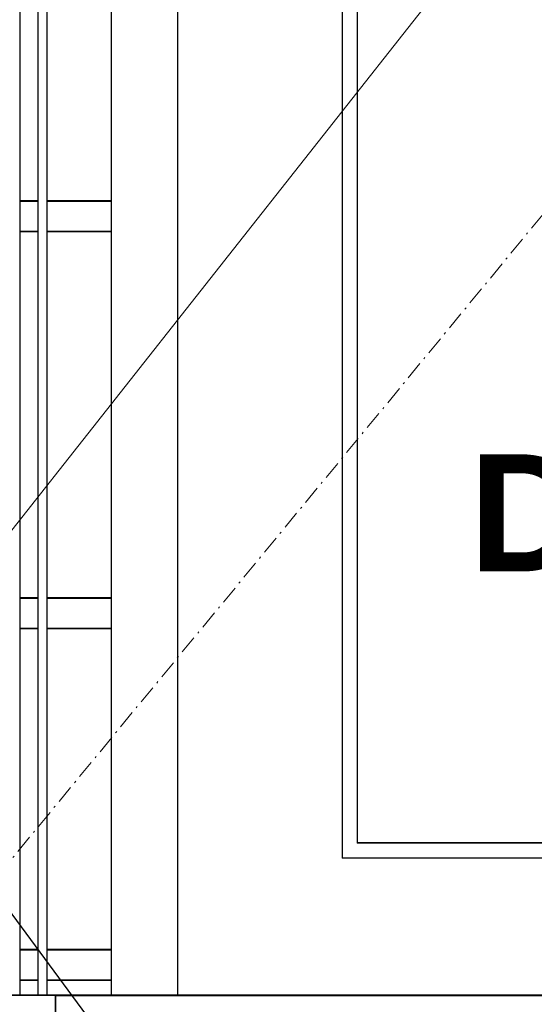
# Model space of a CAD drawing. Header units: millimetres. Extents: x -8642 to 28269, y -6609 to 3701.
# Tile 214 of 256: x 6996 to 7081, y -2242 to -2080. Entities that reach past the tile are written whole.
import ezdxf
from ezdxf.enums import TextEntityAlignment as Align

# ---------------------------------------------------------------- set-up
doc = ezdxf.new("R2010")
doc.units = ezdxf.units.MM
doc.header["$LTSCALE"] = 1000
doc.header["$MEASUREMENT"] = 0
for name, pattern in [('rzut 1 pietra$0$ArchiTECH.PC 1. Line Type', [0.004, 0.003, -0.001]), ('rzut 1 pietra$0$ArchiTECH.PC 5. Line Type', [0.0053, 0.003, -0.001, 0.0003, -0.001]), ('rzut 1 pietra$0$ArchiTECH.PC Solid Line Type', [0]), ('SUFIT_1 PIETRO$0$ArchiTECH.PC 1. Line Type', [0.004, 0.003, -0.001]), ('SUFIT_1 PIETRO$0$ArchiTECH.PC Solid Line Type', [0])]:
    doc.linetypes.add(name, pattern=pattern)
for name, color, linetype, lineweight in [('_Etapy_opis', 7, 'Continuous', 18), ('_Numer_jednostki', 11, 'Continuous', 30), ('IS_ARCH', 254, 'Continuous', 18)]:
    doc.layers.add(name, color=color, linetype=linetype, lineweight=lineweight)
doc.layers.add('SUFIT_1 PIETRO$0$INWENTARYZACJA', color=254, linetype='Continuous')
doc.layers.add('SUFIT_1 PIETRO$0$Kalka 1', color=254, linetype='Continuous')
doc.styles.add('rzut 1 pietra$0$ArchiTECHStyle3', font='arialbd.ttf', dxfattribs={"height": 0.192})

msp = doc.modelspace()

# ---------------------------------------------------------------- linework, layer by layer
at = {"layer": '_Etapy_opis', "color": 1}
msp.add_lwpolyline([(6460.55, -2841.21), (7540.52, -1472.15), (7540.52, 604.49), (11528.64, 604.49), (11528.64, -458.99), (8943.73, -3729.66)], close=True, dxfattribs=at)
at = {"layer": '_Numer_jednostki'}
msp.add_lwpolyline([(6840.13, -2162.72), (6947.68, -2162.72), (7040.45, -2288.5)], dxfattribs=at)
at = {"layer": 'IS_ARCH', "linetype": 'rzut 1 pietra$0$ArchiTECH.PC 5. Line Type'}
msp.add_line((10028.54, 1462.47), (5164.31, -4438.5), dxfattribs=at)
at = {"layer": 'IS_ARCH', "linetype": 'rzut 1 pietra$0$ArchiTECH.PC Solid Line Type'}
for p, q in [((6996.25, -2049.5), (6996.25, -2240)), ((6996.25, -2049.5), (6996.25, -2240)), ((6996.25, -2049.5), (6996.25, -2240)), ((6999.25, -2049.5), (6999.25, -2240)), ((6999.25, -2049.5), (6999.25, -2240)), ((6999.25, -2049.5), (6999.25, -2240)), ((7000.72, -2049.5), (7000.72, -2240)), ((7000.72, -2049.5), (7000.72, -2240)), ((7000.72, -2049.5), (7000.72, -2240)), ((7011.25, -2049.5), (7011.25, -2240)), ((7011.25, -2049.5), (7011.25, -2240)), ((7011.25, -2049.5), (7011.25, -2240)), ((7022.15, -2049.5), (7022.15, -2240)), ((7022.15, -2049.5), (7022.15, -2240)), ((7022.15, -2049.5), (7022.15, -2240)), ((7049.15, -2052.5), (7049.15, -2217.5)), ((7049.15, -2052.5), (7049.15, -2217.5)), ((7049.15, -2052.5), (7049.15, -2217.5)), ((7051.65, -2055), (7051.65, -2215)), ((7051.65, -2055), (7051.65, -2215)), ((7051.65, -2055), (7051.65, -2215)), ((6996.26, -2109.68), (6999.25, -2109.68)), ((6996.26, -2109.68), (6996.26, -2114.68)), ((6996.26, -2109.68), (6999.25, -2109.68)), ((6996.26, -2109.68), (6996.26, -2114.68)), ((6996.26, -2109.68), (6996.26, -2114.68)), ((6996.26, -2109.68), (6999.25, -2109.68)), ((6999.25, -2109.68), (6999.25, -2114.68)), ((6999.25, -2109.68), (6999.25, -2114.68)), ((6999.25, -2109.68), (6999.25, -2114.68)), ((7000.72, -2109.68), (7011.25, -2109.68)), ((7000.72, -2109.68), (7000.73, -2114.68)), ((7000.72, -2109.68), (7011.25, -2109.68)), ((7000.72, -2109.68), (7000.73, -2114.68)), ((7000.72, -2109.68), (7000.73, -2114.68)), ((7000.72, -2109.68), (7011.25, -2109.68)), ((7011.25, -2109.68), (7011.26, -2114.68)), ((7011.25, -2109.68), (7011.26, -2114.68)), ((7011.25, -2109.68), (7011.26, -2114.68)), ((6996.26, -2114.68), (6999.25, -2114.68)), ((6996.26, -2114.68), (6999.25, -2114.68)), ((6996.26, -2114.68), (6999.25, -2114.68)), ((7000.73, -2114.68), (7011.26, -2114.68)), ((7000.73, -2114.68), (7011.26, -2114.68)), ((7000.73, -2114.68), (7011.26, -2114.68)), ((6996.26, -2174.82), (6996.26, -2179.82)), ((6996.26, -2174.82), (6999.25, -2174.82)), ((6996.26, -2174.82), (6996.26, -2179.82)), ((6996.26, -2174.82), (6999.25, -2174.82)), ((6996.26, -2174.82), (6999.25, -2174.82)), ((6996.26, -2174.82), (6996.26, -2179.82)), ((6999.25, -2174.82), (6999.25, -2179.82)), ((6999.25, -2174.82), (6999.25, -2179.82)), ((6999.25, -2174.82), (6999.25, -2179.82)), ((7000.73, -2174.82), (7000.72, -2179.82)), ((7000.73, -2174.82), (7000.72, -2179.82)), ((7000.73, -2174.82), (7000.72, -2179.82)), ((7000.73, -2174.82), (7011.26, -2174.82)), ((7000.73, -2174.82), (7011.26, -2174.82)), ((7000.73, -2174.82), (7011.26, -2174.82)), ((7011.26, -2174.82), (7011.25, -2179.82)), ((7011.26, -2174.82), (7011.25, -2179.82)), ((7011.26, -2174.82), (7011.25, -2179.82)), ((6996.26, -2179.82), (6999.25, -2179.82)), ((6996.26, -2179.82), (6999.25, -2179.82)), ((6996.26, -2179.82), (6999.25, -2179.82)), ((7000.72, -2179.82), (7011.25, -2179.82)), ((7000.72, -2179.82), (7011.25, -2179.82)), ((7000.72, -2179.82), (7011.25, -2179.82)), ((6996.25, -2211.22), (6996.25, -2231.62)), ((6996.25, -2211.22), (6996.25, -2231.62)), ((6996.25, -2211.22), (6996.25, -2231.62)), ((7191.65, -2215), (7051.65, -2215)), ((7191.65, -2215), (7051.65, -2215)), ((7191.65, -2215), (7051.65, -2215)), ((7191.65, -2217.5), (7049.15, -2217.5)), ((7191.65, -2217.5), (7049.15, -2217.5)), ((7191.65, -2217.5), (7049.15, -2217.5)), ((6996.25, -2232.5), (6999.25, -2232.5)), ((6996.25, -2232.5), (6999.25, -2232.5)), ((6996.25, -2232.5), (6999.25, -2232.5)), ((6999.25, -2232.5), (6999.25, -2237.5)), ((6999.25, -2232.5), (6999.25, -2237.5)), ((6999.25, -2232.5), (6999.25, -2237.5)), ((7000.72, -2232.5), (7011.25, -2232.5)), ((7000.72, -2232.5), (7000.72, -2237.5)), ((7000.72, -2232.5), (7011.25, -2232.5)), ((7000.72, -2232.5), (7000.72, -2237.5)), ((7000.72, -2232.5), (7000.72, -2237.5)), ((7000.72, -2232.5), (7011.25, -2232.5)), ((7011.25, -2232.5), (7011.25, -2237.5)), ((7011.25, -2232.5), (7011.25, -2237.5)), ((7011.25, -2232.5), (7011.25, -2237.5)), ((6996.25, -2237.5), (6999.25, -2237.5)), ((6996.25, -2237.5), (6999.25, -2237.5)), ((6996.25, -2237.5), (6999.25, -2237.5)), ((7000.72, -2237.5), (7011.25, -2237.5)), ((7000.72, -2237.5), (7011.25, -2237.5)), ((7000.72, -2237.5), (7011.25, -2237.5)), ((7125.35, -2240), (6893.13, -2240)), ((7002.15, -2240), (7002.15, -2255))]:
    msp.add_line(p, q, dxfattribs=at)
at = {"layer": 'IS_ARCH', "linetype": 'rzut 1 pietra$0$ArchiTECH.PC 1. Line Type'}
msp.add_line((7002.15, -2240), (7002.15, -2255), dxfattribs=at)
at = {"layer": 'SUFIT_1 PIETRO$0$INWENTARYZACJA', "linetype": 'SUFIT_1 PIETRO$0$ArchiTECH.PC Solid Line Type'}
for p, q in [((6996.25, -2049.58), (6996.25, -2240.08)), ((6996.25, -2049.58), (6996.25, -2240.08)), ((6996.25, -2049.58), (6996.25, -2240.08)), ((6999.25, -2049.58), (6999.25, -2240.08)), ((6999.25, -2049.58), (6999.25, -2240.08)), ((6999.25, -2049.58), (6999.25, -2240.08)), ((7000.72, -2049.58), (7000.72, -2240.08)), ((7000.72, -2049.58), (7000.72, -2240.08)), ((7000.72, -2049.58), (7000.72, -2240.08)), ((7011.25, -2049.58), (7011.25, -2240.08)), ((7011.25, -2049.58), (7011.25, -2240.08)), ((7011.25, -2049.58), (7011.25, -2240.08)), ((7022.15, -2049.58), (7022.15, -2240.08)), ((7022.15, -2049.58), (7022.15, -2240.08)), ((7022.15, -2049.58), (7022.15, -2240.08)), ((7049.15, -2052.58), (7049.15, -2217.58)), ((7049.15, -2052.58), (7049.15, -2217.58)), ((7049.15, -2052.58), (7049.15, -2217.58)), ((7051.65, -2055.08), (7051.65, -2215.08)), ((7051.65, -2055.08), (7051.65, -2215.08)), ((7051.65, -2055.08), (7051.65, -2215.08)), ((6996.26, -2109.76), (6999.25, -2109.76)), ((6996.26, -2109.76), (6996.26, -2114.77)), ((6996.26, -2109.76), (6996.26, -2114.77)), ((6996.26, -2109.76), (6999.25, -2109.76)), ((6996.26, -2109.76), (6996.26, -2114.77)), ((6996.26, -2109.76), (6999.25, -2109.76)), ((6999.25, -2109.76), (6999.25, -2114.77)), ((6999.25, -2109.76), (6999.25, -2114.77)), ((6999.25, -2109.76), (6999.25, -2114.77)), ((7000.72, -2109.76), (7011.25, -2109.76)), ((7000.72, -2109.76), (7000.73, -2114.77)), ((7000.72, -2109.76), (7000.73, -2114.77)), ((7000.72, -2109.76), (7011.25, -2109.76)), ((7000.72, -2109.76), (7000.73, -2114.77)), ((7000.72, -2109.76), (7011.25, -2109.76)), ((7011.25, -2109.76), (7011.26, -2114.77)), ((7011.25, -2109.76), (7011.26, -2114.77)), ((7011.25, -2109.76), (7011.26, -2114.77)), ((6996.26, -2114.77), (6999.25, -2114.77)), ((6996.26, -2114.77), (6999.25, -2114.77)), ((6996.26, -2114.77), (6999.25, -2114.77)), ((7000.73, -2114.77), (7011.26, -2114.77)), ((7000.73, -2114.77), (7011.26, -2114.77)), ((7000.73, -2114.77), (7011.26, -2114.77)), ((6996.26, -2174.9), (6996.26, -2179.91)), ((6996.26, -2174.9), (6999.25, -2174.9)), ((6996.26, -2174.9), (6999.25, -2174.9)), ((6996.26, -2174.9), (6996.26, -2179.91)), ((6996.26, -2174.9), (6999.25, -2174.9)), ((6996.26, -2174.9), (6996.26, -2179.91)), ((6999.25, -2174.9), (6999.25, -2179.91)), ((6999.25, -2174.9), (6999.25, -2179.91)), ((6999.25, -2174.9), (6999.25, -2179.91)), ((7000.73, -2174.9), (7000.72, -2179.91)), ((7000.73, -2174.9), (7000.72, -2179.91)), ((7000.73, -2174.9), (7000.72, -2179.91)), ((7000.73, -2174.9), (7011.26, -2174.9)), ((7000.73, -2174.9), (7011.26, -2174.9)), ((7000.73, -2174.9), (7011.26, -2174.9)), ((7011.26, -2174.9), (7011.25, -2179.91)), ((7011.26, -2174.9), (7011.25, -2179.91)), ((7011.26, -2174.9), (7011.25, -2179.91)), ((6996.26, -2179.91), (6999.25, -2179.91)), ((6996.26, -2179.91), (6999.25, -2179.91)), ((6996.26, -2179.91), (6999.25, -2179.91)), ((7000.72, -2179.91), (7011.25, -2179.91)), ((7000.72, -2179.91), (7011.25, -2179.91)), ((7000.72, -2179.91), (7011.25, -2179.91)), ((6996.25, -2211.3), (6996.25, -2231.7)), ((6996.25, -2211.3), (6996.25, -2231.7)), ((6996.25, -2211.3), (6996.25, -2231.7)), ((7191.65, -2215.08), (7051.65, -2215.08)), ((7191.65, -2215.08), (7051.65, -2215.08)), ((7191.65, -2215.08), (7051.65, -2215.08)), ((7191.65, -2217.58), (7049.15, -2217.58)), ((7191.65, -2217.58), (7049.15, -2217.58)), ((7191.65, -2217.58), (7049.15, -2217.58)), ((6996.25, -2232.58), (6996.25, -2237.58)), ((6996.25, -2232.58), (6999.25, -2232.58)), ((6996.25, -2232.58), (6999.25, -2232.58)), ((6996.25, -2232.58), (6996.25, -2237.58)), ((6996.25, -2232.58), (6999.25, -2232.58)), ((6996.25, -2232.58), (6996.25, -2237.58)), ((6999.25, -2232.58), (6999.25, -2237.58)), ((6999.25, -2232.58), (6999.25, -2237.58)), ((6999.25, -2232.58), (6999.25, -2237.58)), ((7000.72, -2232.58), (7011.25, -2232.58)), ((7000.72, -2232.58), (7000.72, -2237.58)), ((7000.72, -2232.58), (7000.72, -2237.58)), ((7000.72, -2232.58), (7011.25, -2232.58)), ((7000.72, -2232.58), (7000.72, -2237.58)), ((7000.72, -2232.58), (7011.25, -2232.58)), ((7011.25, -2232.58), (7011.25, -2237.58)), ((7011.25, -2232.58), (7011.25, -2237.58)), ((7011.25, -2232.58), (7011.25, -2237.58)), ((6996.25, -2237.58), (6999.25, -2237.58)), ((6996.25, -2237.58), (6999.25, -2237.58)), ((6996.25, -2237.58), (6999.25, -2237.58)), ((7000.72, -2237.58), (7011.25, -2237.58)), ((7000.72, -2237.58), (7011.25, -2237.58)), ((7000.72, -2237.58), (7011.25, -2237.58))]:
    msp.add_line(p, q, dxfattribs=at)
at = {"layer": 'SUFIT_1 PIETRO$0$Kalka 1', "linetype": 'SUFIT_1 PIETRO$0$ArchiTECH.PC Solid Line Type'}
for p, q in [((7125.35, -2240.08), (6893.13, -2240.08)), ((7002.15, -2255.08), (7002.15, -2240.08)), ((7002.15, -2240.08), (7212.15, -2240.08)), ((7002.15, -2240.08), (7002.15, -2255.08))]:
    msp.add_line(p, q, dxfattribs=at)
at = {"layer": 'SUFIT_1 PIETRO$0$Kalka 1', "linetype": 'SUFIT_1 PIETRO$0$ArchiTECH.PC 1. Line Type'}
msp.add_line((7002.15, -2240.08), (7002.15, -2255.08), dxfattribs=at)

# ---------------------------------------------------------------- texts
at = {"layer": 'IS_ARCH', "style": 'rzut 1 pietra$0$ArchiTECHStyle3'}
msp.add_text('D5', height=19.2, dxfattribs=at).set_placement((7070, -2176.26), align=Align.BOTTOM_LEFT)

doc.saveas('drawing.dxf')
